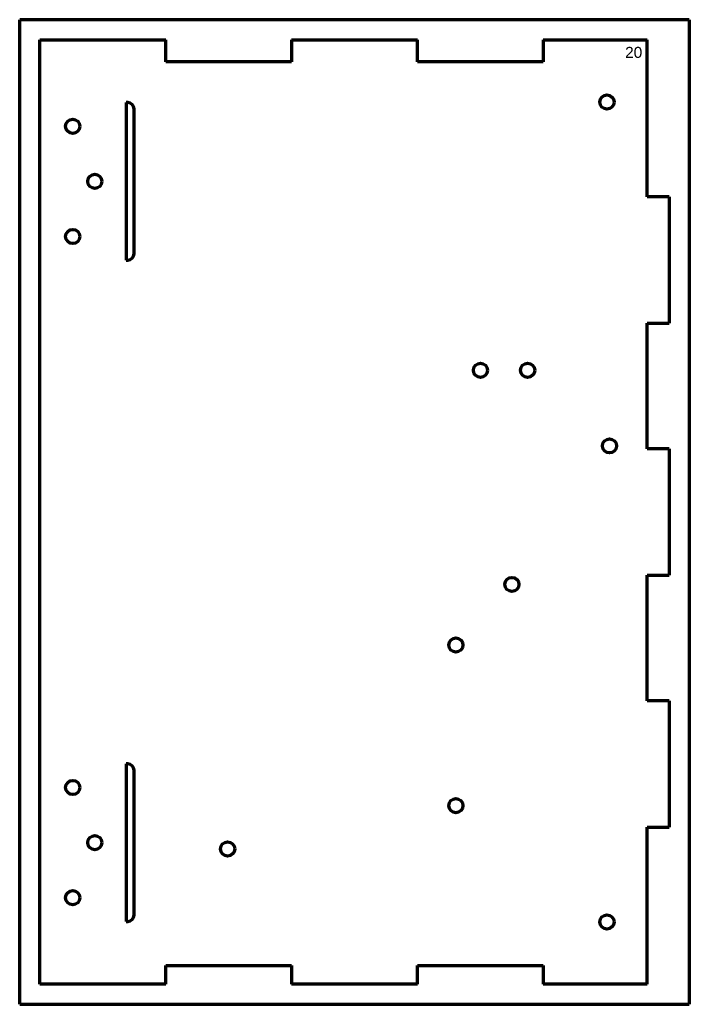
# Model space of a CAD drawing. Header units: millimetres. Extents: x 21 to 234, y 58 to 370.
import ezdxf

# ---------------------------------------------------------------- set-up
doc = ezdxf.new("R2010")
doc.units = ezdxf.units.MM
doc.layers.add('1', color=7, linetype='Continuous', true_color=0xffffff)
doc.styles.add('Arial', font='Arial')

msp = doc.modelspace()

# ---------------------------------------------------------------- linework, layer by layer
at = {"layer": '1', "color": 8, "linetype": 'Continuous', "lineweight": 70}
for p, q in [((21.07283, 57.572026), (21.07283, 370.272026)), ((233.77283, 370.272026), (21.07283, 370.272026)), ((233.77283, 370.272026), (233.77283, 57.572026)), ((21.07283, 57.572026), (233.77283, 57.572026))]:
    msp.add_line(p, q, dxfattribs=at)
at = {"layer": '1', "color": 175, "linetype": 'Continuous', "lineweight": 70}
for p, q in [((27.42283, 63.922026), (27.42283, 363.922026)), ((27.42283, 363.922026), (67.47283, 363.922026)), ((67.47283, 356.922026), (67.47283, 363.922026)), ((107.37283, 363.922026), (107.37283, 356.922026)), ((107.37283, 363.922026), (147.47283, 363.922026)), ((147.47283, 356.922026), (147.47283, 363.922026)), ((187.37283, 363.922026), (187.37283, 356.922026)), ((187.37283, 363.922026), (220.42283, 363.922026)), ((220.42283, 313.972026), (220.42283, 363.922026)), ((107.37283, 356.922026), (67.47283, 356.922026)), ((187.37283, 356.922026), (147.47283, 356.922026)), ((54.92283, 343.922026), (54.92283, 293.922026)), ((55.42283, 343.922026), (54.92283, 343.922026)), ((57.42283, 295.922026), (57.42283, 341.922026)), ((227.42283, 313.972026), (220.42283, 313.972026)), ((227.42283, 313.972026), (227.42283, 273.872026)), ((54.92283, 293.922026), (55.42283, 293.922026)), ((220.42283, 233.972026), (220.42283, 273.872026)), ((220.42283, 273.872026), (227.42283, 273.872026)), ((227.42283, 233.972026), (220.42283, 233.972026)), ((227.42283, 233.972026), (227.42283, 193.872026)), ((220.42283, 153.972026), (220.42283, 193.872026)), ((220.42283, 193.872026), (227.42283, 193.872026)), ((227.42283, 153.972026), (220.42283, 153.972026)), ((227.42283, 153.972026), (227.42283, 113.872026)), ((54.92283, 133.922026), (54.92283, 83.922026)), ((55.42283, 133.922026), (54.92283, 133.922026)), ((57.42283, 85.922026), (57.42283, 131.922026)), ((220.42283, 63.922026), (220.42283, 113.872026)), ((220.42283, 113.872026), (227.42283, 113.872026)), ((54.92283, 83.922026), (55.42283, 83.922026)), ((67.47283, 63.922026), (67.47283, 69.922026)), ((67.47283, 69.922026), (107.37283, 69.922026)), ((107.37283, 69.922026), (107.37283, 63.922026)), ((147.47283, 63.922026), (147.47283, 69.922026)), ((147.47283, 69.922026), (187.37283, 69.922026)), ((187.37283, 69.922026), (187.37283, 63.922026)), ((67.47283, 63.922026), (27.42283, 63.922026)), ((147.47283, 63.922026), (107.37283, 63.922026)), ((220.42283, 63.922026), (187.37283, 63.922026))]:
    msp.add_line(p, q, dxfattribs=at)
for centre in [(207.62283, 344.122026), (37.92283, 336.422026), (44.92283, 318.922026), (37.92283, 301.422026), (167.42283, 258.922026), (182.42283, 258.922026), (208.42283, 234.922026), (177.42283, 190.922026), (159.62283, 171.672026), (37.92283, 126.422026), (159.62283, 120.672026), (44.92283, 108.922026), (87.12283, 106.922026), (37.92283, 91.422026), (207.62283, 83.722026)]:
    msp.add_circle(centre, 2.25, dxfattribs=at)
for centre, start, end in [((55.42283, 341.922026), 0, 90), ((55.42283, 295.922026), 270, 0), ((55.42283, 131.922026), 0, 90), ((55.42283, 85.922026), 270, 0)]:
    msp.add_arc(centre, 2, start, end, dxfattribs=at)

# ---------------------------------------------------------------- texts
at = {"layer": '1', "color": 18, "linetype": 'Continuous', "lineweight": 13, "insert": (213.383201, 351.979331), "char_height": 3.5, "attachment_point": 7, "line_spacing_factor": 1.047437, "style": 'Arial'}
msp.add_mtext('\\fArial|b0|i0;\\W1.0000;20\\P ', dxfattribs=at)

doc.saveas('drawing.dxf')
